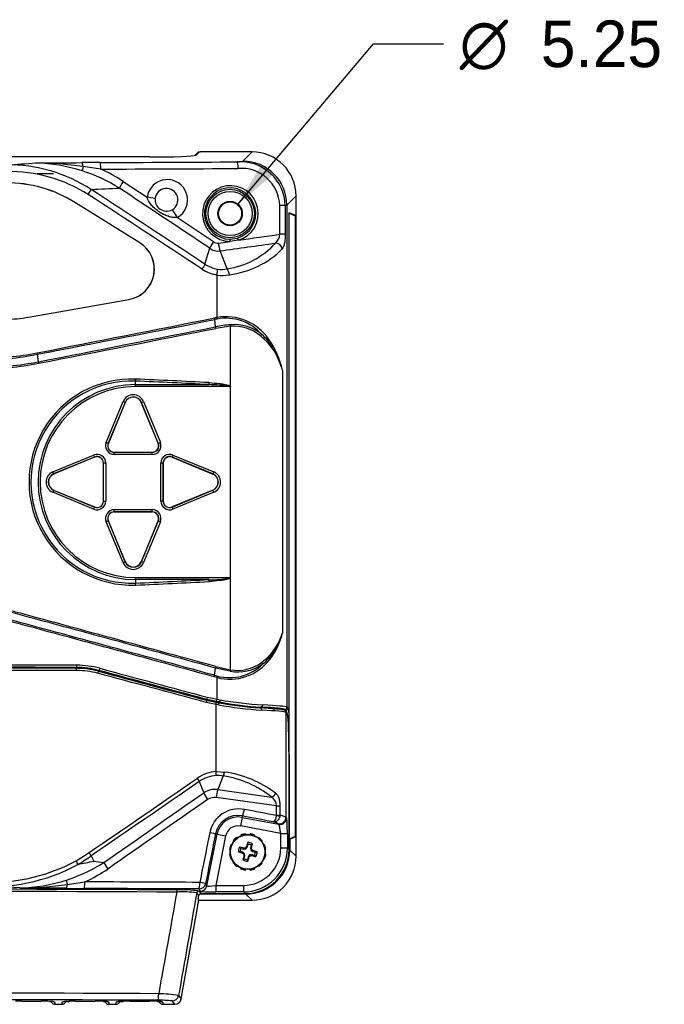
# Paper-space layout 'Layout1' of a CAD drawing. Header units: millimetres. Extents: x 44 to 263, y 63 to 187.
# Tile 3 of 11: x 85 to 129, y 63 to 130. Entities that reach past the tile are written whole.
import ezdxf
from ezdxf.enums import TextEntityAlignment as Align

# ---------------------------------------------------------------- set-up
doc = ezdxf.new("R2010")
doc.units = ezdxf.units.MM
for name, color, linetype in [('Default', 7, 'Continuous'), ('MS-001450', 7, 'Continuous'), ('MS-001451', 7, 'Continuous'), ('MS-001452', 7, 'Continuous'), ('SCREW_-_M4_X_12M', 7, 'Continuous')]:
    doc.layers.add(name, color=color, linetype=linetype)
doc.styles.add('SEACAD_Solid_Edge_ANSI', font='seans.ttf')
doc.styles.add('SEACAD_Solid_Edge_ANSI1_Symbols', font='semeca1.ttf')
doc.dimstyles.new('ANSI_(mm)', dxfattribs={"dimtxt": 3.175, "dimasz": 3.175, "dimexe": 1.5875, "dimexo": 1.5875, "dimgap": 1.5875, "dimtad": 0, "dimtih": 1, "dimtoh": 1, "dimdec": 1, "dimlfac": 3.333333, "dimdsep": 46, "dimtxsty": 'SEACAD_Solid_Edge_ANSI', "dimblk1": '_SE_FILLED', "dimblk2": '_SE_FILLED', "dimsah": 1, "dimcen": 1.5875, "dimadec": 0, "dimazin": 0, "dimtfac": 1, "dimtofl": 0, "dimtmove": 0, "dimatfit": 3, "dimfxl": 1, "dimtolj": 1, "dimarcsym": 0})

# ---------------------------------------------------------------- blocks, each defined once
blk = doc.blocks.new('SE')
at = {"layer": 'MS-001450', "color": 7, "linetype": 'Continuous'}
blk.add_line((86.984, 119.718), (85.864, 119.718), dxfattribs=at)
at = {"layer": 'MS-001451', "color": 7, "linetype": 'Continuous'}
for p, q in [((93.559, 120.872), (53.484, 120.872)), ((93.559, 120.872), (53.484, 120.872)), ((93.559, 120.872), (93.559, 120.872)), ((96.803, 121.162), (96.617, 120.976)), ((96.909, 121.206), (96.706, 121.003)), ((100.517, 121.212), (97.058, 121.212)), ((97.058, 121.212), (97.058, 121.212)), ((100.517, 121.212), (97.058, 121.212)), ((99.894, 120.589), (100.517, 121.212)), ((100.517, 121.212), (100.517, 121.212)), ((91.74, 119.206), (93.37, 118.122)), ((103.514, 118.215), (102.891, 117.592)), ((103.514, 73.222), (103.514, 118.215)), ((103.514, 118.215), (103.515, 118.215)), ((103.515, 73.222), (103.515, 118.215)), ((92.87, 115.011), (88.486, 117.751)), ((88.486, 117.751), (88.491, 117.751)), ((92.876, 115.011), (88.491, 117.751)), ((102.4, 115.605), (102.4, 117.575)), ((102.777, 117.575), (102.4, 117.575)), ((102.777, 117.575), (102.777, 115.605)), ((102.891, 117.592), (102.891, 83.374)), ((95.428, 116.75), (97.887, 115.105)), ((103.511, 116.873), (103.027, 117.066)), ((103.027, 117.066), (103.027, 82.842)), ((103.027, 117.066), (103.04, 117.04)), ((103.04, 74.397), (103.04, 117.04)), ((103.04, 117.04), (103.458, 116.872)), ((103.511, 116.873), (103.458, 116.872)), ((103.458, 116.872), (103.458, 74.564)), ((103.511, 74.564), (103.511, 116.873)), ((102.777, 115.605), (102.4, 115.605)), ((92.87, 115.011), (92.876, 115.011)), ((98.218, 115.005), (99.03, 115.121)), ((99.013, 115.271), (99.517, 115.343)), ((99.579, 115.199), (99.03, 115.121)), ((97.308, 113.569), (97.631, 114.651)), ((98.818, 113.25), (98.335, 114.466)), ((98.129, 109.935), (98.129, 112.828)), ((85.281, 109.955), (92.122, 111.162)), ((85.284, 109.955), (92.127, 111.162)), ((92.122, 111.162), (92.127, 111.162)), ((85.281, 109.955), (85.284, 109.955)), ((98.028, 109.3), (97.99, 109.802)), ((99.041, 109.336), (98.043, 109.195)), ((99.041, 105.235), (99.041, 109.336)), ((85.963, 106.922), (85.895, 107.424)), ((102.586, 106.333), (102.586, 88.416)), ((92.571, 105.359), (92.571, 105.6)), ((92.571, 105.359), (97.572, 105.359)), ((92.571, 105.223), (92.571, 105.359)), ((99.025, 105.223), (92.571, 105.223)), ((99.034, 105.197), (99.034, 92.24)), ((99.041, 105.235), (99.041, 105.21)), ((99.041, 92.226), (99.041, 105.21)), ((90.577, 101.422), (91.731, 104.207)), ((91.869, 104.149), (90.716, 101.365)), ((91.879, 104.145), (90.726, 101.361)), ((91.869, 104.149), (91.731, 104.207)), ((91.879, 104.145), (91.869, 104.149)), ((92.964, 104.145), (92.973, 104.149)), ((94.117, 101.361), (92.964, 104.145)), ((92.973, 104.149), (93.112, 104.207)), ((94.127, 101.365), (92.973, 104.149)), ((93.112, 104.207), (94.265, 101.422)), ((90.577, 101.422), (90.716, 101.365)), ((90.726, 101.361), (90.716, 101.365)), ((94.117, 101.361), (94.127, 101.365)), ((94.127, 101.365), (94.265, 101.422)), ((91.129, 100.756), (93.713, 100.756)), ((91.129, 100.756), (91.129, 100.746)), ((91.129, 100.746), (93.713, 100.746)), ((91.129, 100.596), (91.129, 100.746)), ((93.713, 100.756), (93.713, 100.746)), ((93.713, 100.596), (93.713, 100.746)), ((86.933, 99.409), (89.718, 100.562)), ((89.775, 100.424), (86.99, 99.27)), ((89.779, 100.414), (86.994, 99.261)), ((89.718, 100.562), (89.775, 100.424)), ((89.779, 100.414), (89.775, 100.424)), ((90.383, 97.426), (90.383, 100.01)), ((90.383, 100.01), (90.394, 100.01)), ((90.394, 97.426), (90.394, 100.01)), ((90.544, 100.01), (90.394, 100.01)), ((90.544, 100.01), (90.544, 97.426)), ((93.713, 100.596), (91.129, 100.596)), ((94.299, 97.426), (94.299, 100.01)), ((94.449, 100.01), (94.299, 100.01)), ((94.459, 100.01), (94.449, 100.01)), ((94.449, 100.01), (94.449, 97.426)), ((94.459, 97.426), (94.459, 100.01)), ((95.063, 100.414), (95.068, 100.424)), ((95.063, 100.414), (97.848, 99.261)), ((95.125, 100.562), (95.068, 100.424)), ((97.852, 99.27), (95.068, 100.424)), ((95.125, 100.562), (97.91, 99.409)), ((86.933, 99.409), (86.99, 99.27)), ((97.91, 99.409), (97.852, 99.27)), ((86.994, 99.261), (86.99, 99.27)), ((97.848, 99.261), (97.852, 99.27)), ((86.99, 98.166), (86.933, 98.028)), ((89.718, 96.874), (86.933, 98.028)), ((86.994, 98.176), (86.99, 98.166)), ((86.99, 98.166), (89.775, 97.013)), ((86.994, 98.176), (89.779, 97.023)), ((97.848, 98.176), (95.063, 97.023)), ((95.068, 97.013), (97.852, 98.166)), ((97.91, 98.028), (95.125, 96.874)), ((97.848, 98.176), (97.852, 98.166)), ((97.91, 98.028), (97.852, 98.166)), ((90.383, 97.426), (90.394, 97.426)), ((90.394, 97.426), (90.544, 97.426)), ((94.449, 97.426), (94.299, 97.426)), ((94.459, 97.426), (94.449, 97.426)), ((89.775, 97.013), (89.718, 96.874)), ((89.779, 97.023), (89.775, 97.013)), ((91.129, 96.841), (93.713, 96.841)), ((91.129, 96.691), (91.129, 96.841)), ((91.129, 96.68), (91.129, 96.691)), ((93.713, 96.691), (91.129, 96.691)), ((91.129, 96.68), (93.713, 96.68)), ((93.713, 96.691), (93.713, 96.841)), ((93.713, 96.68), (93.713, 96.691)), ((95.063, 97.023), (95.068, 97.013)), ((95.068, 97.013), (95.125, 96.874)), ((90.716, 96.072), (90.577, 96.015)), ((91.731, 93.23), (90.577, 96.015)), ((90.726, 96.076), (90.716, 96.072)), ((90.716, 96.072), (91.869, 93.287)), ((91.879, 93.291), (90.726, 96.076)), ((94.117, 96.076), (92.964, 93.291)), ((92.973, 93.287), (94.127, 96.072)), ((94.265, 96.015), (93.112, 93.23)), ((94.117, 96.076), (94.127, 96.072)), ((94.265, 96.015), (94.127, 96.072)), ((91.731, 93.23), (91.869, 93.287)), ((91.879, 93.291), (91.869, 93.287)), ((92.964, 93.291), (92.973, 93.287)), ((93.112, 93.23), (92.973, 93.287)), ((92.571, 92.214), (99.025, 92.214)), ((92.571, 92.078), (92.571, 92.214)), ((92.571, 92.078), (92.571, 91.836)), ((97.572, 92.078), (92.571, 92.078)), ((99.034, 92.24), (99.041, 92.226)), ((99.041, 85.931), (99.041, 92.202)), ((88.563, 86.059), (88.563, 86.089)), ((90.073, 85.856), (90.081, 85.884)), ((97.952, 85.552), (98.026, 86.046)), ((99.029, 85.826), (98.025, 86.047)), ((98.049, 86.148), (99.041, 85.931)), ((98.129, 85.398), (97.932, 85.449)), ((97.954, 85.552), (98.15, 85.501)), ((98.129, 83.916), (98.129, 85.398)), ((97.403, 83.884), (97.411, 83.912)), ((97.403, 83.884), (98.033, 83.748)), ((98.087, 83.768), (97.411, 83.912)), ((97.411, 83.912), (97.411, 83.912)), ((97.466, 84.057), (98.129, 83.916)), ((98.129, 83.916), (98.333, 83.884)), ((98.286, 83.705), (98.033, 83.748)), ((98.033, 83.721), (98.033, 83.748)), ((98.29, 83.735), (98.087, 83.768)), ((98.286, 83.705), (98.29, 83.735)), ((98.29, 83.735), (98.29, 83.735)), ((101.122, 83.336), (101.122, 83.38)), ((101.122, 83.38), (101.122, 83.38)), ((102.811, 83.155), (102.742, 83.224)), ((102.891, 83.374), (102.961, 83.305)), ((102.743, 83.155), (102.811, 83.155)), ((103.035, 80.158), (103.039, 80.158)), ((103.039, 80.158), (103.039, 74.395)), ((103.458, 74.564), (103.04, 74.397)), ((103.092, 74.397), (103.511, 74.564)), ((103.511, 74.564), (103.458, 74.564)), ((103.039, 74.395), (103.04, 74.397)), ((103.092, 74.397), (103.092, 73.645)), ((103.035, 73.645), (103.092, 73.645)), ((103.092, 73.645), (103.514, 73.222)), ((103.514, 73.222), (103.515, 73.222)), ((100.095, 70.648), (96.98, 70.648)), ((100.095, 70.676), (100.095, 70.648)), ((100.517, 70.225), (100.095, 70.648)), ((96.874, 70.266), (96.909, 70.231)), ((97.058, 70.225), (100.517, 70.225)), ((97.058, 70.225), (97.058, 70.225)), ((97.058, 70.225), (100.517, 70.225)), ((100.517, 70.225), (100.517, 70.225))]:
    blk.add_line(p, q, dxfattribs=at)
for radius in [1.651, 1.501, 0.831, 0.787]:
    blk.add_circle((99.021, 117.018), radius, dxfattribs=at)
for centre, radius, start, end in [((10.817, 1258.253), 1140.258, 273.668622, 273.769493), ((83.895, 109.919), 10.414, 57.06582, 90.64476), ((80.661, 1013.533), 893.086, 270.328468, 270.529177), ((85.521, 109.521), 10.944, 71.84147, 88.64019), ((85.659, 97.079), 23.383, 81.78938, 89.70188), ((90.91, -74.163), 194.659, 90.21869, 90.58888), ((85.208, 90.395), 30.068, 80.43783, 82.75844), ((99.719, 117.485), 3.059, 1.67867, 93.9001), ((83.936, 109.728), 10.155, 57.75357, 90.76776), ((85.965, 110.116), 10.243, 57.47566, 73.16315), ((86.083, 110.664), 10.246, 56.48414, 66.28667), ((99.79, 117.486), 2.611, 1.94776, 94.88722), ((83.718, 110.123), 8.996, 57.9918, 89.99952), ((83.721, 110.118), 9, 58, 90), ((94.741, 117.949), 1.382, 299.78328, 172.81113), ((99.038, 117.018), 1.898, 286.54622, 269.7658), ((99.019, 117.018), 1.747, 286.55179, 269.78248), ((-960.981, -1491.814), 1922.427, 56.605839, 56.882409), ((9.136, 1782.58), 1665.864, 272.767059, 272.83303), ((-953.963, -1478.917), 1908.188, 56.569437, 56.847858), ((-964.552, -1473.291), 1910.442, 56.221222, 56.443137), ((94.681, 117.949), 0.782, 299.38726, 172.82266), ((94.699, 117.975), 0.796, 174.8282, 297.38172), ((101.555, 115.634), 0.845, 312.32557, 358.03555), ((91.757, 113.23), 2.1, 280.018, 57.98813), ((91.763, 113.23), 2.1, 280, 58), ((100.231, 113.483), 2.85, 145.33053, 155.82237), ((98.167, 115.434), 0.432, 229.63504, 276.83063), ((101.028, 115.333), 2.829, 186.66307, 197.83936), ((-336.364, 3161.383), 3077.769, 278.119505, 278.190764), ((98.015, 118.748), 5.555, 278.31252, 317.70881), ((98.206, 115.409), 0.952, 232.85667, 277.81924), ((98.193, 119.019), 6.222, 277.21242, 314.817), ((95.337, 114.462), 2.163, 325.23166, 335.63274), ((98.529, 115.409), 2.208, 236.4128, 260.51607), ((98.561, 115.415), 2.622, 236.50186, 260.52171), ((98.5, 115.234), 2.434, 261.23303, 281.22577), ((98.442, 114.872), 1.665, 260.41794, 283.03499), ((97.954, 112.684), 1.033, 9.06228, 33.26704), ((83.718, 118.813), 8.995, 270.00001, 280.00284), ((83.721, 118.827), 9.008, 270.00467, 279.99533), ((-991.466, 5613.165), 5610.057, 281.071746, 281.197651), ((-721.057, 4243.914), 4214.466, 281.038706, 281.206272), ((99.875, 100.248), 9.843, 100.21471, 101.13354), ((97.019, 109.713), 0.975, 5.25104, 11.43661), ((99.799, 100.623), 9.356, 100.19799, 101.15319), ((99.818, 100.232), 9.243, 94.84411, 101.16879), ((98.739, 106.443), 3.545, 34.30509, 99.90786), ((98.73, 106.616), 3.268, 41.44244, 100.35778), ((99.291, 106.464), 2.988, 50.77706, 94.86479), ((-715.817, 4206.834), 4177.575, 281.065132, 281.23378), ((-715.446, 4204.036), 4174.864, 281.067468, 281.236191), ((98.984, 109.385), 0.96, 185.11019, 191.38753), ((99.279, 106.575), 2.771, 49.2582, 94.9248), ((97.951, 105.254), 4.781, 40.50423, 47.50852), ((97.962, 104.869), 4.925, 33.21549, 50.60423), ((95.576, 104.05), 7.395, 28.39624, 35.64193), ((96.64, 104.997), 6.094, 12.65564, 34.40613), ((82.013, 127.32), 20.271, 269.99159, 281.04187), ((81.998, 127.672), 20.517, 270.03789, 280.90133), ((84.022, 107.16), 1.892, 8.0453, 11.1486), ((96.67, 104.635), 6.155, 16.01235, 28.44589), ((81.99, 127.211), 20.78, 269.99215, 281.07134), ((81.992, 127.221), 20.684, 269.9922, 281.0688), ((87.864, 107.191), 1.92, 188.06267, 191.21363), ((92.336, 98.718), 7.022, 87.96697, 272.03303), ((92.328, 98.718), 6.886, 87.97127, 272.02873), ((92.571, 98.718), 6.64, 90, 270), ((92.571, 98.718), 6.504, 90, 270), ((92.421, 103.921), 0.747, 22.5, 157.5), ((98.991, 105.228), 0.0527, 324.19718, 340.84975), ((92.421, 103.921), 0.597, 22.5, 157.5), ((92.421, 103.921), 0.587, 22.5, 157.5), ((91.129, 101.193), 0.597, 157.5, 270), ((91.129, 101.193), 0.447, 157.5, 270), ((91.129, 101.193), 0.437, 157.5, 270), ((93.713, 101.193), 0.597, 270, 22.5), ((93.713, 101.193), 0.447, 270, 22.5), ((93.713, 101.193), 0.437, 270, 22.5), ((89.946, 100.01), 0.597, 0, 112.5), ((89.946, 100.01), 0.447, 0, 112.5), ((89.946, 100.01), 0.437, 0, 112.5), ((94.896, 100.01), 0.597, 67.5, 180), ((94.896, 100.01), 0.447, 67.5, 180), ((94.896, 100.01), 0.437, 67.5, 180), ((87.219, 98.718), 0.747, 112.5, 247.5), ((97.624, 98.718), 0.747, 292.5, 67.5), ((87.219, 98.718), 0.597, 112.5, 247.5), ((87.219, 98.718), 0.587, 112.5, 247.5), ((97.624, 98.718), 0.587, 292.5, 67.5), ((97.624, 98.718), 0.597, 292.5, 67.5), ((89.946, 97.426), 0.597, 247.5, 0), ((89.946, 97.426), 0.447, 247.5, 0), ((89.946, 97.426), 0.437, 247.5, 0), ((94.896, 97.426), 0.597, 180, 292.5), ((94.896, 97.426), 0.447, 180, 292.5), ((94.896, 97.426), 0.437, 180, 292.5), ((91.129, 96.243), 0.597, 90, 202.5), ((91.129, 96.243), 0.447, 90, 202.5), ((91.129, 96.243), 0.437, 90, 202.5), ((93.713, 96.243), 0.597, 337.5, 90), ((93.713, 96.243), 0.447, 337.5, 90), ((93.713, 96.243), 0.437, 337.5, 90), ((92.421, 93.516), 0.597, 202.5, 337.5), ((92.421, 93.516), 0.587, 202.5, 337.5), ((92.421, 93.516), 0.747, 202.5, 337.5), ((97.913, 96.26), 4.196, 265.33499, 285.35869), ((-811.735, -3229.388), 3437.99, 74.65563, 74.915292), ((-811.608, -3228.187), 3436.902, 74.652443, 74.912154), ((-827.239, -3295.908), 3505.641, 74.697853, 74.953175), ((-815.66, -3252.296), 3460.624, 74.69231, 74.950875), ((98.779, 89.628), 3.995, 314.43813, 342.33788), ((98.362, 89.615), 4.391, 318.28285, 344.15611), ((97.749, 89.639), 4.989, 322.61261, 345.80614), ((99.002, 88.725), 3.439, 255.3031, 322.0453), ((98.38, 90.212), 4.693, 306.33491, 312.9253), ((98.492, 89.672), 4.334, 309.44947, 316.5694), ((87.987, 86.206), 0.588, 348.52332, 3.20069), ((88.539, 80.173), 5.916, 74.89719, 89.76671), ((88.54, 80.172), 5.887, 74.90219, 89.77018), ((88.55, 80.164), 6.074, 74.91322, 89.77168), ((99.318, 85.804), 1.315, 164.81194, 169.37634), ((98.983, 88.597), 3.206, 254.92304, 314.88427), ((99.542, 88.722), 2.941, 259.96323, 305.42047), ((99.528, 88.608), 2.721, 259.68912, 306.87769), ((96.82, 85.728), 1.147, 345.93672, 351.16899), ((102.857, 108.865), 25.388, 259.73686, 266.31742), ((102.655, 106.165), 22.88, 258.99118, 266.15853), ((102.68, 107.272), 23.943, 259.43587, 266.27062), ((84.724, 80.86), 18.232, 7.00661, 7.23212), ((-142.31, 80.389), 245.349, 359.94607, 0.57286), ((103.044, 74.998), 0.604, 269.49248, 274.5643), ((100.096, 73.644), 2.996, 269.98665, 0.01335)]:
    blk.add_arc(centre, radius, start, end, dxfattribs=at)
for centre, major_axis, ratio, start_param, end_param in [((93.559, 121.009), (3.15, 0), 0.043661, 4.712389, 6.180792), ((96.706, 120.853), (0.106, -0.106), 0.998099, 2.355243, 2.958435), ((93.559, 121.009), (3.15, 0), 0.043661, -0.102393, -0.043633), ((96.909, 121.056), (0.106, -0.106), 0.998099, 2.355243, 3.141593), ((97.058, 121.206), (-0.15, 0), 0.043661, 4.712389, 6.239552), ((100.512, 118.21), (-2.125, -2.125), 0.998289, 2.357146, 3.926039), ((88.909, 120.036), (-0.004, 0.45), 0.222459, 5.138239, 6.23843), ((89.118, 120.472), (-0.181, -0.572), 0.071742, -1.0977, -0.245613), ((73.521, 129.47), (206.25, 0), 0.043661, -1.490002, -1.444449), ((90.167, 120.045), (-0.002, 0.45), 0.080706, 4.712104, 6.239409), ((97.497, 120.594), (2.4, 0), 0.043661, -0.574542, -0.043633), ((99.511, 120.087), (-0.002, 0.45), 0.12601, 4.71169, 6.239201), ((99.894, 117.592), (2.121, -2.121), 0.998099, 0.786349, 2.355243), ((73.521, 129.02), (206.7, 0), 0.043566, -1.490002, -1.444449), ((91.793, 119.206), (-0.331, -0.5), 0.073568, 4.761086, 5.894614), ((89.32, 118.317), (0.246, 0.377), 0.063166, 4.753645, 5.890315), ((93.312, 118.122), (-0.595, 0.075), 0.012128, 3.071774, 4.616982), ((97.497, 117.597), (5.4, 0), 0.019405, -0.211003, -0.043633), ((95.364, 116.75), (0.297, -0.521), 0.09224, 1.518358, 3.211705), ((99.012, 115.121), (0.001, 0.15), 0.12341, 4.71287, 6.274391), ((99.56, 115.199), (0.043, -0.144), 0.12092, 1.534885, 3.132801), ((102.155, 114.606), (0.369, -0.258), 0.847337, 0.690593, 2.177747), ((98.077, 112.828), (0.074, 0.444), 0.115601, 4.7317, 5.866395), ((98.112, 109.935), (0.027, -0.148), 0.115346, 0.76453, 1.55), ((99.059, 109.336), (-0.013, 0.149), 0.121443, 0.774793, 1.560525), ((101.177, 108.675), (-0.094, -0.117), 0.501052, 4.117806, 5.093577), ((101.552, 108.441), (-0.121, -0.088), 0.582234, 1.432389, 2.245207), ((92.571, 105.736), (0.006, 0.15), 0.090958, 3.579867, 4.716266), ((73.521, 8.431), (209.25, 0), 0.466308, 1.455603, 1.479631), ((73.521, 8.566), (209.4, 0), 0.465974, 1.455603, 1.479631), ((97.572, 105.495), (0.008, 0.15), 0.114774, 3.581029, 4.718581), ((73.521, 189.006), (209.25, 0), 0.466308, -1.479631, -1.455603), ((73.521, 188.87), (209.4, 0), 0.465974, -1.479631, -1.455603), ((97.572, 91.942), (-0.008, 0.15), 0.114774, 4.706197, 5.843749), ((92.571, 91.701), (-0.006, 0.15), 0.090958, 4.708512, 5.844911), ((101.683, 86.775), (0.1, -0.111), 0.598392, 4.218397, 4.931802), ((101.596, 86.61), (0.117, -0.094), 0.616012, 0.915715, 1.691606), ((73.521, 77.1), (-210, 0), 0.04363, 4.640646, 4.78376), ((73.521, 76.95), (209.85, 0), 0.043661, 1.499054, 1.642167), ((73.521, 76.95), (209.175, 0), 0.043661, 1.498822, 1.549415), ((99.059, 85.931), (-0.025, -0.148), 0.120225, 4.732497, 5.51782), ((101.253, 86.431), (0.087, -0.122), 0.533897, 4.349203, 5.292821), ((98.112, 85.398), (0.036, 0.146), 0.113743, 4.740755, 5.5263), ((98.112, 83.916), (0.025, 0.148), 0.115523, 3.18552, 4.732167), ((97.497, 83.214), (5.25, 0), 0.043661, 0.043633, 0.808409), ((97.497, 83.214), (4.575, 0), 0.043661, 0.043633, 0.655832), ((97.497, 83.364), (5.4, 0), 0.042448, 0.043633, 0.808403), ((102.742, 83.374), (0.106, 0.106), 0.998099, 3.927942, 5.496836), ((102.811, 83.305), (0.106, 0.106), 0.998099, 3.927942, 5.496836), ((100.512, 73.228), (-2.125, 2.125), 0.998289, 2.357146, 3.926039), ((97.058, 70.232), (-0.15, 0), 0.043661, 0.043633, 1.570796)]:
    blk.add_ellipse(centre, major_axis=major_axis, ratio=ratio, start_param=start_param, end_param=end_param, dxfattribs=at)
for points, knots in [([(97.058, 121.212), (97.043, 121.212), (97.011, 121.212), (96.958, 121.211), (96.919, 121.209), (96.895, 121.207), (96.871, 121.202), (96.837, 121.191), (96.818, 121.175), (96.803, 121.162)], [0, 0, 0, 0, 0.131664, 0.324837, 0.531039, 0.657961, 0.741942, 0.83174, 1, 1, 1, 1]), ([(95.428, 116.75), (95.373, 116.739), (95.318, 116.736), (95.209, 116.737), (95.155, 116.742), (94.994, 116.766), (94.891, 116.794), (94.686, 116.864), (94.586, 116.907), (94.391, 117.005), (94.295, 117.06), (94.109, 117.181), (94.019, 117.248), (93.849, 117.391), (93.768, 117.467), (93.619, 117.632), (93.551, 117.721), (93.466, 117.863), (93.441, 117.912), (93.398, 118.014), (93.38, 118.067), (93.37, 118.122)], [0, 0, 0, 0, 0.0625, 0.0625, 0.125, 0.125, 0.25, 0.25, 0.375, 0.375, 0.5, 0.5, 0.625, 0.625, 0.75, 0.75, 0.875, 0.875, 0.9375, 0.9375, 1, 1, 1, 1]), ([(102.777, 115.605), (102.777, 115.55), (102.776, 115.495), (102.772, 115.388), (102.769, 115.336), (102.761, 115.234), (102.756, 115.183), (102.744, 115.088), (102.736, 115.042), (102.72, 114.956), (102.711, 114.916), (102.69, 114.839), (102.679, 114.803), (102.641, 114.704), (102.612, 114.65), (102.578, 114.606)], [0, 0, 0, 0, 0.125, 0.125, 0.25, 0.25, 0.375, 0.375, 0.5, 0.5, 0.625, 0.625, 0.75, 0.75, 1, 1, 1, 1]), ([(99.025, 105.223), (99.025, 105.227), (99.022, 105.23), (99.017, 105.235), (99.013, 105.237), (99.003, 105.243), (98.996, 105.246), (98.974, 105.254), (98.959, 105.257), (98.915, 105.268), (98.884, 105.273), (98.794, 105.287), (98.733, 105.294), (98.55, 105.312), (98.428, 105.321), (98.062, 105.343), (97.817, 105.352), (97.572, 105.359)], [0, 0, 0, 0, 0.007812, 0.007812, 0.015625, 0.015625, 0.03125, 0.03125, 0.0625, 0.0625, 0.125, 0.125, 0.25, 0.25, 0.5, 0.5, 1, 1, 1, 1]), ([(97.589, 105.495), (97.838, 105.481), (98.086, 105.463), (98.457, 105.418), (98.581, 105.4), (98.763, 105.363), (98.824, 105.348), (98.913, 105.32), (98.943, 105.309), (98.985, 105.288), (98.998, 105.281), (99.024, 105.262), (99.036, 105.25), (99.041, 105.235)], [0, 0, 0, 0, 0.5, 0.5, 0.75, 0.75, 0.875, 0.875, 0.9375, 0.9375, 0.96875, 0.96875, 1, 1, 1, 1]), ([(99.034, 105.197), (99.034, 105.201), (99.033, 105.205), (99.032, 105.209), (99.031, 105.213), (99.029, 105.217), (99.027, 105.22), (99.026, 105.221), (99.026, 105.221), (99.026, 105.222), (99.025, 105.222), (99.025, 105.222), (99.025, 105.223)], [0, 0, 0, 0, 0.441354, 0.441354, 0.441354, 0.88991, 0.88991, 0.88991, 0.952247, 0.952247, 0.952247, 1, 1, 1, 1]), ([(99.041, 92.202), (99.036, 92.187), (99.024, 92.175), (98.999, 92.156), (98.985, 92.149), (98.943, 92.128), (98.914, 92.117), (98.825, 92.089), (98.764, 92.074), (98.581, 92.037), (98.458, 92.019), (98.087, 91.974), (97.838, 91.955), (97.589, 91.942)], [0, 0, 0, 0, 0.03125, 0.03125, 0.0625, 0.0625, 0.125, 0.125, 0.25, 0.25, 0.5, 0.5, 1, 1, 1, 1]), ([(99.041, 92.202), (99.041, 92.206), (99.041, 92.21), (99.041, 92.218), (99.042, 92.222), (99.041, 92.226)], [0, 0, 0, 0, 0.5, 0.5, 1, 1, 1, 1]), ([(90.131, 86.029), (90.121, 85.992), (90.11, 85.955), (90.091, 85.901), (90.084, 85.885), (90.081, 85.884)], [0, 0, 0, 0, 0.5, 0.5, 1, 1, 1, 1]), ([(97.466, 84.057), (97.456, 84.02), (97.444, 83.982), (97.424, 83.929), (97.415, 83.913), (97.411, 83.912)], [0, 0, 0, 0, 0.5, 0.5, 1, 1, 1, 1]), ([(98.333, 83.884), (98.328, 83.846), (98.32, 83.807), (98.305, 83.753), (98.296, 83.736), (98.29, 83.735)], [0, 0, 0, 0, 0.5, 0.5, 1, 1, 1, 1]), ([(101.226, 83.53), (101.226, 83.51), (101.223, 83.492), (101.212, 83.456), (101.204, 83.439), (101.176, 83.398), (101.149, 83.381), (101.122, 83.38)], [0, 0, 0, 0, 0.25, 0.25, 0.5, 0.5, 1, 1, 1, 1]), ([(102.961, 83.305), (102.972, 83.293), (102.984, 83.248), (103, 83.132), (103.006, 83.085), (103.016, 82.975), (103.022, 82.912), (103.027, 82.842)], [0, 0, 0, 0, 0.5, 0.5, 0.75, 0.75, 1, 1, 1, 1])]:
    blk.add_open_spline(points, degree=3, knots=knots, dxfattribs=at)
for points in [[(99.579, 115.199), (100.52, 115.334), (101.46, 115.47), (102.4, 115.605)], [(99.025, 92.214), (99.031, 92.221), (99.034, 92.23), (99.034, 92.24)], [(97.411, 83.912), (94.971, 84.567), (92.528, 85.225), (90.081, 85.884)], [(90.131, 86.029), (92.58, 85.37), (95.025, 84.712), (97.466, 84.057)], [(97.403, 83.884), (94.963, 84.539), (92.52, 85.196), (90.073, 85.856)]]:
    blk.add_open_spline(points, degree=3, dxfattribs=at)
at = {"layer": 'MS-001452', "color": 7, "linetype": 'Continuous'}
for p, q in [((98.065, 83.565), (97.395, 83.706)), ((97.416, 83.851), (98.072, 83.713)), ((97.416, 83.851), (97.416, 83.851)), ((98.065, 78.99), (98.065, 83.565)), ((98.226, 83.539), (98.065, 83.565)), ((102.855, 83.062), (102.779, 83.131)), ((102.828, 83.02), (102.828, 75.882)), ((102.904, 82.951), (102.828, 83.02)), ((103.035, 73.672), (103.035, 80.104)), ((103.035, 80.104), (103.035, 80.104)), ((103.035, 73.672), (103.035, 80.104)), ((98.065, 78.99), (98.637, 78.96)), ((98.548, 78.69), (98.185, 77.765)), ((96.922, 78.317), (97.221, 77.535)), ((102.182, 76.654), (98.071, 77.227)), ((98.185, 77.765), (101.844, 77.256)), ((102.182, 76.654), (102.417, 76.654)), ((102.182, 76.013), (102.182, 76.654)), ((102.417, 76.654), (102.417, 76.013)), ((99.836, 75.872), (99.725, 75.283)), ((99.836, 75.872), (99.855, 75.97)), ((99.836, 75.872), (102.341, 75.397)), ((102.179, 75.988), (102.182, 76.013)), ((102.182, 76.013), (102.417, 76.013)), ((102.417, 76.013), (102.409, 75.938)), ((102.828, 75.882), (102.875, 75.839)), ((102.474, 74.762), (99.725, 75.283)), ((102.341, 75.397), (102.295, 75.44)), ((97.427, 71.198), (98.127, 74.719)), ((98.127, 74.719), (98.02, 74.74)), ((98.715, 74.602), (98.047, 71.237)), ((98.127, 74.719), (98.715, 74.602)), ((102.474, 73.784), (102.474, 74.762)), ((102.474, 74.762), (102.923, 74.762)), ((102.923, 74.762), (102.923, 73.784)), ((88.525, 72.903), (89.412, 73.468)), ((89.553, 73.244), (89.722, 72.889)), ((102.474, 73.784), (102.923, 73.784)), ((102.923, 73.784), (103.035, 73.672)), ((103.035, 73.672), (103.035, 73.672)), ((89.721, 72.888), (90.412, 72.802)), ((97.344, 71.353), (97.427, 71.198)), ((98.047, 71.237), (99.927, 71.237)), ((98.047, 71.237), (98.047, 70.788)), ((99.927, 71.237), (99.927, 70.788)), ((96.893, 70.552), (96.745, 70.729)), ((96.852, 70.317), (96.893, 70.552)), ((96.853, 70.324), (96.893, 70.552)), ((96.892, 70.853), (97.041, 70.676)), ((96.893, 70.552), (96.893, 70.552)), ((96.986, 70.836), (96.903, 70.991)), ((97.041, 70.676), (100.039, 70.676)), ((97.041, 70.676), (97.041, 70.676)), ((97.041, 70.676), (100.039, 70.676)), ((99.927, 70.788), (98.047, 70.788)), ((100.039, 70.676), (99.927, 70.788)), ((100.039, 70.676), (100.039, 70.676)), ((95.694, 63.504), (96.813, 69.851)), ((95.694, 63.504), (96.814, 69.851)), ((96.813, 69.851), (96.814, 69.851)), ((96.872, 70.301), (96.852, 70.317)), ((84.818, 63.342), (86.149, 63.342)), ((84.818, 63.342), (84.818, 63.342)), ((84.818, 63.342), (86.149, 63.342)), ((86.149, 63.342), (86.149, 63.342)), ((87.049, 63.299), (87.094, 63.133)), ((87.094, 63.133), (87.548, 63.133)), ((87.094, 63.132), (87.094, 63.133)), ((87.094, 63.132), (87.548, 63.132)), ((87.548, 63.133), (87.594, 63.299)), ((87.548, 63.132), (87.548, 63.133)), ((88.493, 63.342), (89.824, 63.342)), ((88.493, 63.342), (88.493, 63.342)), ((88.493, 63.342), (89.824, 63.342)), ((89.824, 63.342), (89.824, 63.342)), ((90.724, 63.299), (90.769, 63.133)), ((90.769, 63.133), (91.232, 63.133)), ((90.769, 63.132), (90.769, 63.133)), ((90.769, 63.132), (91.232, 63.132)), ((91.232, 63.133), (91.278, 63.299)), ((91.232, 63.132), (91.232, 63.133)), ((92.177, 63.342), (93.508, 63.342)), ((92.177, 63.342), (92.177, 63.342)), ((92.177, 63.342), (93.508, 63.342)), ((93.508, 63.342), (93.508, 63.342)), ((94.408, 63.299), (94.453, 63.133)), ((94.453, 63.133), (95.252, 63.133)), ((94.453, 63.133), (94.453, 63.132)), ((94.453, 63.132), (95.252, 63.132)), ((95.252, 63.133), (95.062, 63.359)), ((95.252, 63.133), (95.252, 63.132)), ((95.504, 63.73), (95.694, 63.504)), ((95.694, 63.504), (95.694, 63.504))]:
    blk.add_line(p, q, dxfattribs=at)
for centre, radius, start, end in [((88.534, 80.068), 5.96, 75.56592, 90.47519), ((88.552, 80.109), 5.769, 75.5416, 89.73138), ((102.847, 111.662), 28.354, 260.30534, 260.61868), ((102.686, 107.352), 24.082, 259.32493, 266.1589), ((102.818, 108.6), 25.478, 259.61848, 266.30609), ((102.57, 82.864), 0.339, 52.06777, 83.19244), ((102.675, 82.888), 0.251, 5.19248, 44.00267), ((98.259, 76.396), 2.601, 94.27416, 124.43189), ((95.541, 77.648), 1.534, 25.85061, 35.61926), ((98.239, 76.398), 2.327, 94.28294, 124.4612), ((98.201, 76.9), 1.823, 79.00776, 94.27321), ((97.839, 79.072), 0.806, 331.71951, 351.98554), ((97.542, 71.874), 6.89, 51.36427, 81.5986), ((97.619, 71.528), 7.501, 53.08828, 82.19932), ((97.999, 76.412), 1.366, 82.14171, 124.73239), ((99.938, 78.852), 3.02, 205.84735, 215.74117), ((97.958, 76.407), 0.827, 82.15493, 124.68001), ((100.914, 76.903), 2.862, 162.47032, 173.5135), ((101.425, 76.626), 0.757, 2.11924, 56.45178), ((99.61, 74.43), 2.019, 78.97516, 168.63782), ((99.555, 74.434), 1.565, 78.93664, 168.70833), ((99.563, 74.433), 1.464, 79.25728, 168.76066), ((99.563, 74.433), 0.865, 79.25728, 168.76066), ((80.953, 85.733), 15.164, 300.50597, 304.55166), ((87.5, 72.114), 2.343, 28.82119, 35.29657), ((82.605, 83.814), 12.68, 265.33819, 298.47548), ((82.631, 83.978), 12.545, 265.21872, 298.0205), ((84.922, 81.165), 10.004, 287.07494, 303.28225), ((67.454, 178.556), 107.988, 281.31953, 281.90029), ((94.054, 74.722), 4.116, 207.79777, 215.1515), ((85.039, 80.641), 10.031, 293.98334, 304.27524), ((80.862, 10.412), 60.769, 86.39976, 89.32873), ((84.464, 81.939), 10.881, 271.12887, 288.18608), ((84.595, 94.489), 23.428, 270.20321, 278.18226), ((84.264, 99.965), 28.899, 277.2866, 279.66551), ((80.024, -719.361), 790.435, 89.433265, 89.662605), ((89.766, 244.435), 173.41, 269.36419, 269.77402), ((95.807, 63.591), 7.2, 82.51341, 93.33345), ((95.726, 62.534), 8.4, 82.01784, 92.19763), ((93.959, 54.456), 9.402, 80.53749, 88.81871), ((87.094, 63.433), 0.3, 195.24479, 270.01797), ((87.548, 63.433), 0.3, 269.98203, 344.75521), ((90.769, 63.433), 0.3, 195.24479, 270.01797), ((91.232, 63.433), 0.3, 269.98203, 344.75521), ((94.304, 57.792), 5.618, 82.25095, 91.99907), ((94.453, 63.433), 0.3, 195.24479, 270.01797)]:
    blk.add_arc(centre, radius, start, end, dxfattribs=at)
for centre, major_axis, ratio, start_param, end_param in [((73.521, 76.739), (210, 0), 0.04363, 1.499029, 1.642161), ((73.521, 76.889), (209.85, 0), 0.043661, 1.499432, 1.5526), ((98.048, 83.565), (-0.025, -0.148), 0.115202, 1.59064, 3.185519), ((97.434, 83.159), (5.25, 0), 0.043661, 0.198863, 0.805071), ((97.434, 83.009), (5.4, 0), 0.042448, 0.047997, 0.805216), ((102.678, 83.02), (-0.101, -0.111), 0.9979, 2.307499, 3.141133), ((102.754, 82.951), (-0.101, -0.111), 0.9979, 2.307499, 3.141593), ((102.898, 80.104), (0, 2.85), 0.048033, -0.224228, -0.043633), ((102.898, 80.104), (0, 2.85), 0.048033, 4.712389, 6.058957), ((98.03, 78.99), (0.022, -0.299), 0.11656, 0.427652, 1.562151), ((101.863, 77.526), (-0.203, -0.221), 0.789777, 0.789589, 2.200235), ((99.939, 76.412), (0.086, 0.442), 0.125315, 3.176777, 4.736733), ((73.437, 73.684), (206.995, -39.32), 0.034307, 1.439132, 1.449344), ((73.521, 74.126), (207.446, -39.32), 0.034238, 1.438699, 1.449316), ((102.138, 75.988), (0.294, -0.058), 0.02683, 0.407335, 1.434816), ((102.378, 75.882), (0.306, 0.33), 0.997856, 3.70405, 5.460304), ((102.425, 75.839), (0.306, 0.33), 0.997856, 3.70405, 5.460304), ((97.434, 76.812), (5.4, -0.94), 0.031624, 0.053502, 0.4012), ((102.873, 74.771), (0, 1.069), 0.047188, 4.703416, 6.239306), ((97.35, 76.37), (4.95, -0.94), 0.034307, 0.054513, 0.385014), ((102.423, 74.771), (0.085, -0.627), 0.077012, 1.545063, 3.080953), ((73.521, -83.075), (207.332, 1042.346), 0.006812, 1.420078, 1.423365), ((73.962, -83.164), (206.883, 1042.35), 0.006798, 1.420072, 1.423359), ((97.579, 74.828), (0.441, -0.088), 0.022892, 0.034916, 1.456576), ((99.921, 73.79), (-1.807, 1.807), 0.997701, 2.357345, 3.92584), ((99.921, 73.79), (-2.125, 2.125), 0.998389, 2.357345, 3.92584), ((100.032, 73.679), (-2.126, 2.126), 0.99793, 2.357345, 3.92584), ((88.504, 72.903), (0.152, -0.258), 0.061592, 0.398617, 1.534511), ((87.842, 71.485), (-0.005, -0.45), 0.218108, 0.049182, 1.146572), ((88.046, 71.051), (-0.182, 0.572), 0.066521, 0.24669, 1.100405), ((89.082, 71.476), (0.002, 0.45), 0.075174, 3.189726, 4.712661), ((73.521, 61.561), (207.45, 0), 0.047929, 1.457601, 1.495551), ((96.903, 71.44), (0.002, 0.45), 0.112952, 3.189899, 4.713006), ((96.903, 71.44), (0.396, 0.215), 0.99851, 4.215942, 5.589217), ((96.903, 71.44), (0.441, -0.088), 0.022238, 0.034915, 1.459798), ((96.986, 71.286), (0.396, 0.215), 0.99851, 4.215942, 5.589217), ((98.057, 71.288), (-0.629, -0.089), 0.076402, 0.008169, 1.544058), ((73.521, 60.889), (-210.15, 0), 0.048033, 4.608073, 4.816705), ((73.521, 60.739), (210, 0), 0.048068, 1.466481, 1.675112), ((73.521, 61.111), (207, 0), 0.048033, 1.457601, 1.495551), ((73.521, -109.707), (209.765, 1183.864), 0.008379, 1.41923, 1.425143), ((95.404, 70.778), (0.001, 0.15), 0.104125, 0.048259, 1.57132), ((74.997, -109.97), (208.268, 1183.872), 0.008322, 1.419028, 1.425007), ((96.892, 70.703), (0.115, 0.096), 0.99804, 0.873631, 2.267962), ((97.041, 70.525), (0.097, -0.116), 0.994147, 2.444427, 3.838758), ((98.057, 70.838), (-1.071, 0), 0.047108, 0.025524, 1.561414), ((96.792, 69.851), (0.08, 0.45), 0.0473, 4.720748, 6.256638), ((96.724, 70.327), (-0.095, -0.116), 0.998486, 2.082081, 2.634663), ((73.521, 53.84), (-210, 0), 0.047931, 4.613987, 4.810791), ((94.108, 63.856), (0.002, 0.45), 0.098242, 3.189823, 4.712855), ((73.521, 53.39), (209.55, 0), 0.048033, 1.472394, 1.669199), ((84.818, 63.299), (-0.9, 0), 0.048033, 4.712389, 5.202837), ((86.149, 63.299), (-0.9, 0), 0.048033, 4.015625, 4.712389), ((86.149, 63.299), (-0.9, 0), 0.048033, 3.154683, 4.015625), ((87.049, 63.599), (0.289, 0.079), 0.998763, 4.084068, 4.446631), ((88.493, 63.299), (-0.9, 0), 0.048033, 5.202837, 6.270095), ((87.594, 63.599), (-0.289, 0.079), 0.998763, 1.836554, 2.198541), ((88.493, 63.299), (-0.9, 0), 0.048033, 4.712389, 5.202837), ((89.824, 63.299), (-0.9, 0), 0.048033, 4.015625, 4.712389), ((89.824, 63.299), (-0.9, 0), 0.048033, 3.154683, 4.015625), ((90.724, 63.599), (0.289, 0.079), 0.998763, 4.084068, 4.446631), ((92.177, 63.299), (-0.9, 0), 0.048033, 5.202837, 6.270095), ((91.278, 63.599), (-0.289, 0.079), 0.998763, 1.836554, 2.198541), ((92.177, 63.299), (-0.9, 0), 0.048033, 4.712389, 5.202837), ((93.508, 63.299), (0.9, 0), 0.048033, 0.874032, 1.570796), ((93.508, 63.299), (0.9, 0), 0.048033, 0.01309, 0.874032), ((94.408, 63.599), (0.289, 0.079), 0.998763, 4.084068, 4.446631), ((95.062, 63.808), (0.345, 0.289), 0.99804, 4.015223, 5.409555), ((95.251, 63.583), (-0.289, 0.345), 0.999345, 2.444427, 3.838758)]:
    blk.add_ellipse(centre, major_axis=major_axis, ratio=ratio, start_param=start_param, end_param=end_param, dxfattribs=at)
for points, knots in [([(88.58, 85.878), (88.566, 85.918), (88.55, 85.959), (88.518, 86.014), (88.501, 86.03), (88.484, 86.028)], [0, 0, 0, 0, 0.5, 0.5, 1, 1, 1, 1]), ([(90.02, 85.84), (90.023, 85.841), (90.022, 85.826), (90.012, 85.772), (90.003, 85.734), (89.993, 85.695)], [0, 0, 0, 0, 0.5, 0.5, 1, 1, 1, 1]), ([(97.416, 83.851), (97.421, 83.851), (97.421, 83.836), (97.414, 83.782), (97.405, 83.744), (97.395, 83.706)], [0, 0, 0, 0, 0.5, 0.5, 1, 1, 1, 1]), ([(98.225, 83.687), (98.231, 83.688), (98.235, 83.672), (98.235, 83.617), (98.232, 83.578), (98.226, 83.539)], [0, 0, 0, 0, 0.5, 0.5, 1, 1, 1, 1]), ([(101.073, 83.324), (101.101, 83.325), (101.128, 83.31), (101.166, 83.254), (101.177, 83.214), (101.176, 83.175)], [0, 0, 0, 0, 0.5, 0.5, 1, 1, 1, 1]), ([(102.124, 77.526), (102.168, 77.487), (102.208, 77.44), (102.28, 77.326), (102.31, 77.261), (102.362, 77.11), (102.382, 77.028), (102.41, 76.846), (102.417, 76.751), (102.417, 76.654)], [0, 0, 0, 0, 0.25, 0.25, 0.5, 0.5, 0.75, 0.75, 1, 1, 1, 1]), ([(102.179, 75.988), (102.173, 75.959), (102.167, 75.93), (102.152, 75.874), (102.144, 75.846), (102.118, 75.767), (102.098, 75.719), (102.066, 75.661), (102.055, 75.643), (102.033, 75.613), (102.022, 75.6), (101.99, 75.57), (101.969, 75.561), (101.95, 75.562)], [0, 0, 0, 0, 0.125, 0.125, 0.25, 0.25, 0.5, 0.5, 0.625, 0.625, 0.75, 0.75, 1, 1, 1, 1]), ([(102.409, 75.938), (102.403, 75.909), (102.395, 75.881), (102.374, 75.826), (102.361, 75.799), (102.317, 75.724), (102.28, 75.68), (102.216, 75.628), (102.194, 75.613), (102.147, 75.588), (102.123, 75.579), (102.049, 75.557), (101.999, 75.554), (101.95, 75.562)], [0, 0, 0, 0, 0.125, 0.125, 0.25, 0.25, 0.5, 0.5, 0.625, 0.625, 0.75, 0.75, 1, 1, 1, 1]), ([(96.814, 69.851), (96.818, 69.878), (96.83, 69.944), (96.848, 70.06), (96.865, 70.176), (96.874, 70.27), (96.879, 70.309), (96.872, 70.358), (96.867, 70.374), (96.865, 70.378)], [0, 0, 0, 0, 0.0924868, 0.2696825, 0.4471349, 0.6261015, 0.8182784, 0.8744978, 0.8945065, 0.8945065, 0.8945065, 0.8945065]), ([(86.712, 63.332), (86.728, 63.331), (86.789, 63.329), (86.871, 63.324), (86.939, 63.318), (86.963, 63.315), (86.966, 63.314), (86.966, 63.314)], [0, 0, 0, 0, 0.0576043, 0.2528749, 0.4156499, 0.5376701, 0.5687188, 0.5687188, 0.5687188, 0.5687188]), ([(87.677, 63.314), (87.677, 63.314), (87.682, 63.315), (87.709, 63.319), (87.774, 63.324), (87.878, 63.33), (87.987, 63.334), (88.057, 63.336), (88.079, 63.336)], [0.362714, 0.362714, 0.362714, 0.362714, 0.408152, 0.5065228, 0.6336156, 0.7830492, 0.9434781, 1, 1, 1, 1]), ([(90.387, 63.332), (90.403, 63.331), (90.464, 63.329), (90.546, 63.324), (90.614, 63.318), (90.638, 63.315), (90.641, 63.314), (90.641, 63.314)], [0, 0, 0, 0, 0.0576043, 0.2528749, 0.4156499, 0.5376701, 0.5687188, 0.5687188, 0.5687188, 0.5687188]), ([(91.361, 63.314), (91.361, 63.314), (91.366, 63.315), (91.393, 63.319), (91.458, 63.324), (91.562, 63.33), (91.671, 63.334), (91.741, 63.336), (91.763, 63.336)], [0.362714, 0.362714, 0.362714, 0.362714, 0.408152, 0.5065228, 0.6336156, 0.7830492, 0.9434781, 1, 1, 1, 1]), ([(94.071, 63.332), (94.087, 63.331), (94.148, 63.329), (94.23, 63.324), (94.298, 63.318), (94.322, 63.315), (94.325, 63.314), (94.325, 63.314)], [0, 0, 0, 0, 0.0576043, 0.2528749, 0.4156499, 0.5376701, 0.5687188, 0.5687188, 0.5687188, 0.5687188])]:
    blk.add_open_spline(points, degree=3, knots=knots, dxfattribs=at)
for points in [[(97.395, 83.706), (94.932, 84.367), (92.464, 85.03), (89.993, 85.695)], [(90.02, 85.84), (92.489, 85.175), (94.954, 84.512), (97.416, 83.851)], [(89.412, 73.468), (91.874, 75.161), (94.332, 76.852), (96.788, 78.541)], [(96.922, 78.317), (94.468, 76.628), (92.012, 74.937), (89.553, 73.244)], [(90.412, 72.802), (92.685, 74.381), (94.954, 75.959), (97.221, 77.535)], [(97.487, 77.088), (95.223, 75.511), (92.957, 73.932), (90.688, 72.352)]]:
    blk.add_open_spline(points, degree=3, dxfattribs=at)
at = {"layer": 'SCREW_-_M4_X_12M', "color": 7, "linetype": 'Continuous'}
for p, q in [((99.468, 74.51), (99.276, 74.329)), ((99.497, 74.475), (99.468, 74.51)), ((99.738, 74.666), (99.754, 74.623)), ((100.065, 74.753), (99.808, 74.693)), ((99.808, 74.693), (99.811, 74.646)), ((100.072, 74.709), (100.065, 74.753)), ((100.377, 74.754), (100.369, 74.709)), ((100.45, 74.742), (100.43, 74.7)), ((100.703, 74.666), (100.45, 74.742)), ((100.688, 74.624), (100.703, 74.666)), ((100.973, 74.51), (100.945, 74.476)), ((99.073, 74), (98.998, 73.747)), ((99.116, 73.985), (99.073, 74)), ((99.229, 74.27), (99.264, 74.242)), ((99.276, 74.329), (99.302, 74.29)), ((100.1, 73.728), (100.196, 73.852)), ((100.196, 73.852), (100.136, 73.882)), ((100.196, 73.852), (100.246, 74.038)), ((100.46, 73.981), (100.41, 73.795)), ((101.032, 74.464), (100.993, 74.437)), ((101.213, 74.271), (101.032, 74.464)), ((101.178, 74.243), (101.213, 74.271)), ((101.369, 74.001), (101.326, 73.986)), ((101.396, 73.932), (101.349, 73.928)), ((101.456, 73.675), (101.396, 73.932)), ((98.986, 73.674), (99.03, 73.666)), ((99.031, 73.369), (98.986, 73.362)), ((98.986, 73.362), (99.047, 73.105)), ((98.998, 73.747), (99.04, 73.727)), ((99.887, 73.493), (99.701, 73.543)), ((99.759, 73.757), (99.944, 73.707)), ((99.887, 73.493), (99.858, 73.433)), ((100.012, 73.397), (99.887, 73.493)), ((99.944, 73.707), (99.949, 73.774)), ((99.944, 73.707), (100.1, 73.728)), ((100.012, 73.397), (99.949, 73.361)), ((100.033, 73.241), (99.966, 73.246)), ((99.983, 73.056), (100.033, 73.241)), ((100.033, 73.241), (100.012, 73.397)), ((100.1, 73.728), (100.064, 73.79)), ((100.247, 73.184), (100.197, 72.998)), ((100.342, 73.309), (100.247, 73.184)), ((100.247, 73.184), (100.307, 73.155)), ((100.498, 73.33), (100.342, 73.309)), ((100.342, 73.309), (100.378, 73.246)), ((100.41, 73.795), (100.477, 73.791)), ((100.41, 73.795), (100.431, 73.639)), ((100.431, 73.639), (100.493, 73.676)), ((100.431, 73.639), (100.555, 73.544)), ((100.498, 73.33), (100.494, 73.263)), ((100.684, 73.28), (100.498, 73.33)), ((100.555, 73.544), (100.585, 73.604)), ((100.555, 73.544), (100.741, 73.494)), ((101.369, 73.036), (101.445, 73.289)), ((101.445, 73.289), (101.403, 73.31)), ((101.412, 73.667), (101.456, 73.675)), ((101.457, 73.363), (101.412, 73.371)), ((99.047, 73.105), (99.094, 73.108)), ((99.074, 73.035), (99.116, 73.051)), ((99.265, 72.794), (99.23, 72.765)), ((99.23, 72.765), (99.411, 72.573)), ((99.411, 72.573), (99.45, 72.599)), ((99.469, 72.526), (99.498, 72.561)), ((100.946, 72.562), (100.974, 72.527)), ((100.974, 72.527), (101.167, 72.708)), ((101.167, 72.708), (101.14, 72.747)), ((101.213, 72.766), (101.179, 72.795)), ((101.327, 73.052), (101.369, 73.036)), ((99.755, 72.413), (99.739, 72.37)), ((99.992, 72.295), (100.013, 72.337)), ((100.066, 72.283), (100.074, 72.327)), ((100.37, 72.328), (100.378, 72.283)), ((100.378, 72.283), (100.635, 72.344)), ((100.635, 72.344), (100.631, 72.391)), ((100.704, 72.371), (100.689, 72.413))]:
    blk.add_line(p, q, dxfattribs=at)
for radius in [1.2, 1.174]:
    blk.add_circle((100.221, 73.518), radius, dxfattribs=at)
for centre, radius, start, end in [((100.221, 73.518), 1.245, 109.39466, 112.83532), ((100.221, 73.518), 1.245, 79.39466, 82.83532), ((100.221, 73.518), 1.245, 49.39466, 52.83532), ((100.221, 73.518), 1.245, 139.39466, 142.83532), ((100.221, 73.518), 0.639, 149.63823, 180.42138), ((112.045, 86.728), 17.866, 226.15989, 226.55277), ((100.221, 73.518), 0.639, 59.63823, 90.42138), ((82.623, 69.804), 18.125, 13.50964, 13.89692), ((100.221, 73.518), 0.521, 62.73727, 87.32234), ((113.431, 61.695), 17.866, 136.15989, 136.55277), ((100.221, 73.518), 1.245, 19.39466, 22.83532), ((100.221, 73.518), 1.245, 169.39466, 172.83532), ((103.935, 55.92), 18.125, 103.50964, 103.89692), ((100.221, 73.518), 0.521, 152.73727, 177.32234), ((100.221, 73.518), 0.521, 332.73727, 357.32234), ((88.398, 60.309), 17.866, 46.15989, 46.55277), ((96.507, 91.117), 18.125, 283.50964, 283.89692), ((100.221, 73.518), 0.639, 329.63823, 0.42138), ((100.221, 73.518), 1.245, 349.39466, 352.83532), ((100.221, 73.518), 1.245, 199.39466, 202.83532), ((100.221, 73.518), 1.245, 229.39466, 232.83532), ((87.012, 85.342), 17.866, 316.15989, 316.55277), ((100.221, 73.518), 0.639, 239.63823, 270.42138), ((100.221, 73.518), 0.521, 242.73727, 267.32234), ((117.82, 77.232), 18.125, 193.50964, 193.89692), ((100.221, 73.518), 1.245, 319.39466, 322.83532), ((100.22, 73.515), 1.241, 247.21254, 255.04156), ((100.221, 73.517), 1.243, 255.02672, 259.39775), ((100.221, 73.518), 1.245, 259.39466, 262.83532), ((100.221, 73.518), 1.245, 289.39466, 292.83532)]:
    blk.add_arc(centre, radius, start, end, dxfattribs=at)
for centre, major_axis, start_param, end_param in [((100.227, 73.542), (-1.72, 0.46), -1.384795, -1.217473), ((100.114, 73.601), (1.08, 1.409), 1.437104, 1.503062), ((100.198, 73.525), (0.46, 1.72), 1.217473, 1.384795), ((100.244, 73.512), (0.46, 1.72), -1.384795, -1.217473), ((100.215, 73.495), (-1.72, 0.46), 1.217473, 1.384795), ((100.139, 73.411), (-1.409, 1.08), 1.437104, 1.503062), ((100.198, 73.525), (-0.46, -1.72), -1.384795, -1.217473), ((100.204, 73.653), (-1.76, -0.233), -1.503062, -1.437104), ((100.087, 73.501), (0.233, -1.76), -1.503062, -1.437104), ((100.244, 73.512), (-0.46, -1.72), 1.217473, 1.384795), ((100.329, 73.436), (-1.08, -1.409), 1.437104, 1.503062), ((100.239, 73.384), (1.76, 0.233), -1.503062, -1.437104), ((100.356, 73.536), (-0.233, 1.76), -1.503062, -1.437104), ((100.304, 73.626), (1.409, -1.08), 1.437104, 1.503062), ((100.215, 73.495), (1.72, -0.46), -1.384795, -1.217473), ((100.227, 73.542), (1.72, -0.46), 1.217473, 1.384795)]:
    blk.add_ellipse(centre, major_axis=major_axis, ratio=0.087156, start_param=start_param, end_param=end_param, dxfattribs=at)
blk = doc.blocks.new('DMBLK10')
at = {"layer": 'Default', "linetype": 'Continuous'}
blk.add_hatch(color=7, dxfattribs=at).paths.add_polyline_path([(101.176, 120.386), (99.53, 117.62), (101.984, 119.702)])
at = {"layer": 'Default', "color": 7, "linetype": 'Continuous'}
for p, q in [((99.53, 117.62), (108.8, 128.583)), ((108.8, 128.583), (113.563, 128.583))]:
    blk.add_line(p, q, dxfattribs=at)
for s, style, p in [('O', 'SEACAD_Solid_Edge_ANSI1_Symbols', (114.674, 130.171)), ('5.25', 'SEACAD_Solid_Edge_ANSI', (120.199, 130.171))]:
    blk.add_text(s, height=3.175, dxfattribs=dict(at, style=style)).set_placement(p, align=Align.TOP_LEFT)
blk = doc.blocks.new('_SE_FILLED')
at = {"color": 0}
blk.add_line((0, 0), (-1, 0), dxfattribs=at)
blk.add_solid([(0, 0), (-1, -0.1665), (-1, 0.1665), (0, 0)], dxfattribs=at)

psp = doc.layouts.get("Layout1")

# ---------------------------------------------------------------- block references
at = {"layer": 'Default'}
psp.add_blockref('SE', (0, 0), dxfattribs=at)

# ---------------------------------------------------------------- dimensions: what is measured, and where the dimension line sits
at = {"layer": 'Default', "color": 7, "linetype": 'Continuous'}
dim = psp.add_diameter_dim_2p(p1=(98.5128, 116.417), p2=(99.5298, 117.6197), text='\\A1;<>', dimstyle='ANSI_(mm)', override={"dimdec": 2}, dxfattribs=at)
dim.commit()
dim.dimension.update_dxf_attribs({"geometry": 'DMBLK10', "text_midpoint": (113.5625, 128.5831), "dimtype": 163})

doc.saveas('drawing.dxf')
